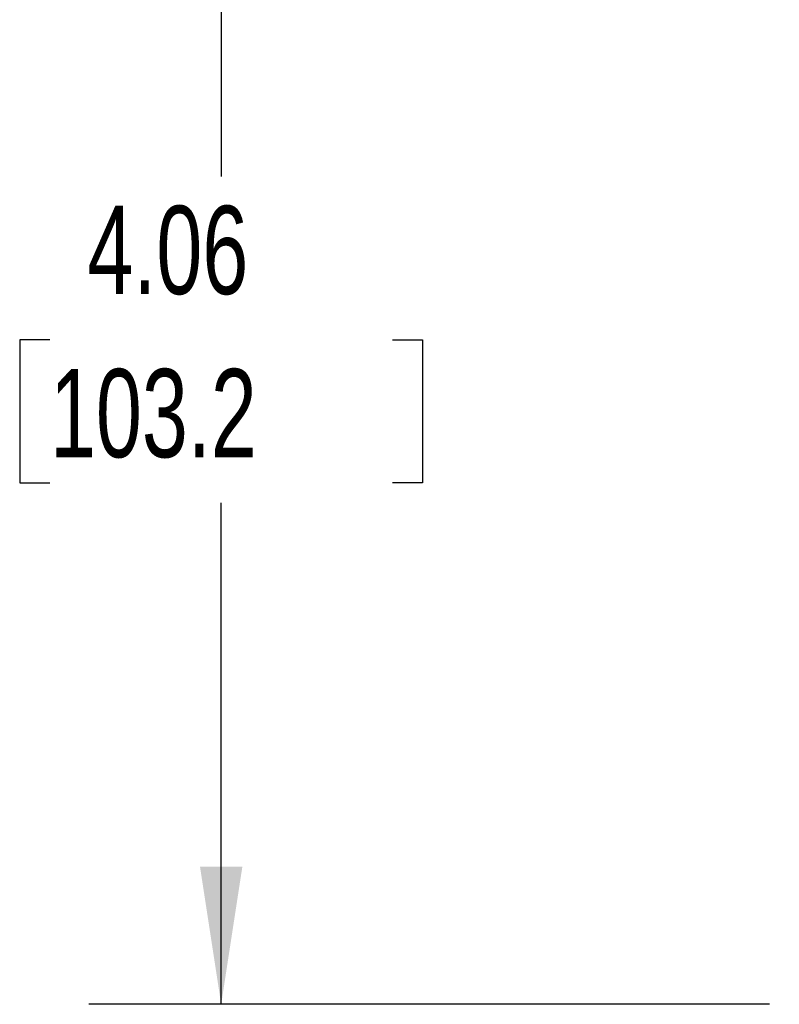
# Model space of a CAD drawing. Header units: inches. Extents: x 0.7 to 32.2, y 0.7 to 24.8.
# Tile 2 of 14: x 4.4 to 6.5, y 11.9 to 14.7. Entities that reach past the tile are written whole.
import ezdxf

# ---------------------------------------------------------------- set-up
doc = ezdxf.new("R2010")
doc.units = ezdxf.units.IN
doc.header["$LTSCALE"] = 3
doc.header["$MEASUREMENT"] = 0
doc.linetypes.add('SLD-Solid', pattern=[0])
doc.layers.add('DIMENSIONS', color=140, linetype='SLD-Solid', lineweight=25)
doc.styles.add('SLDTEXTSTYLE0', font='TXT', dxfattribs={"width": 0.7})
doc.dimstyles.new('SLDDIMSTYLE1', dxfattribs={"dimtxt": 0.254883, "dimasz": 0.39, "dimexe": 0, "dimexo": 0.0625, "dimgap": 0.063721, "dimtad": 0, "dimtih": 1, "dimtoh": 1, "dimrnd": 1e-09, "dimzin": 12, "dimdsep": 46, "dimtxsty": 'SLDTEXTSTYLE0', "dimsah": 1, "dimcen": 0.09, "dimadec": 0, "dimazin": 3, "dimtfac": 1, "dimtofl": 0, "dimtmove": 0, "dimatfit": 3, "dimfxl": 0, "dimfrac": 2, "dimtolj": 1, "dimtzin": 12, "dimarcsym": 0})

# ---------------------------------------------------------------- blocks, each defined once
blk = doc.blocks.new('_D_3')
at = {"layer": 'DIMENSIONS'}
for p, q in [((8.3349, 16.0131), (4.5882, 16.0131)), ((4.9632, 16.0131), (4.9632, 14.2929)), ((4.4784, 13.8307), (4.3929, 13.8307)), ((4.3929, 13.8307), (4.3929, 13.4256)), ((5.4479, 13.8307), (5.5335, 13.8307)), ((5.5335, 13.8307), (5.5335, 13.4256)), ((4.3929, 13.4256), (4.4784, 13.4256)), ((5.5335, 13.4256), (5.4479, 13.4256)), ((4.9632, 11.9486), (4.9632, 13.3686)), ((6.5152, 11.9486), (4.5882, 11.9486)), ((7.969, 11.9486), (6.6952, 11.9486))]:
    blk.add_line(p, q, dxfattribs=at)
for points in [[(4.9632, 16.0131), (4.9032, 15.6231), (5.0232, 15.6231)], [(4.9632, 11.9486), (5.0232, 12.3386), (4.9032, 12.3386)]]:
    blk.add_solid(points, dxfattribs=at)
at = {"layer": 'DIMENSIONS', "char_height": 0.25, "attachment_point": 1, "style": 'SLDTEXTSTYLE0'}
for s, insert in [('4.06', (4.5845, 14.2101)), ('103.2', (4.4784, 13.7479))]:
    blk.add_mtext(s, dxfattribs=dict(at, insert=insert))

msp = doc.modelspace()

# ---------------------------------------------------------------- dimensions: what is measured, and where the dimension line sits
at = {"layer": 'DIMENSIONS'}
dim = msp.add_linear_dim(base=(4.9632, 16.0131), p1=(8.119, 11.9486), p2=(8.4849, 16.0131), angle=90, dimstyle='SLDDIMSTYLE1', dxfattribs=at)
dim.commit()
dim.dimension.update_dxf_attribs({"geometry": '_D_3', "text_midpoint": (4.9632, 13.8307), "dimtype": 160})

doc.saveas('drawing.dxf')
